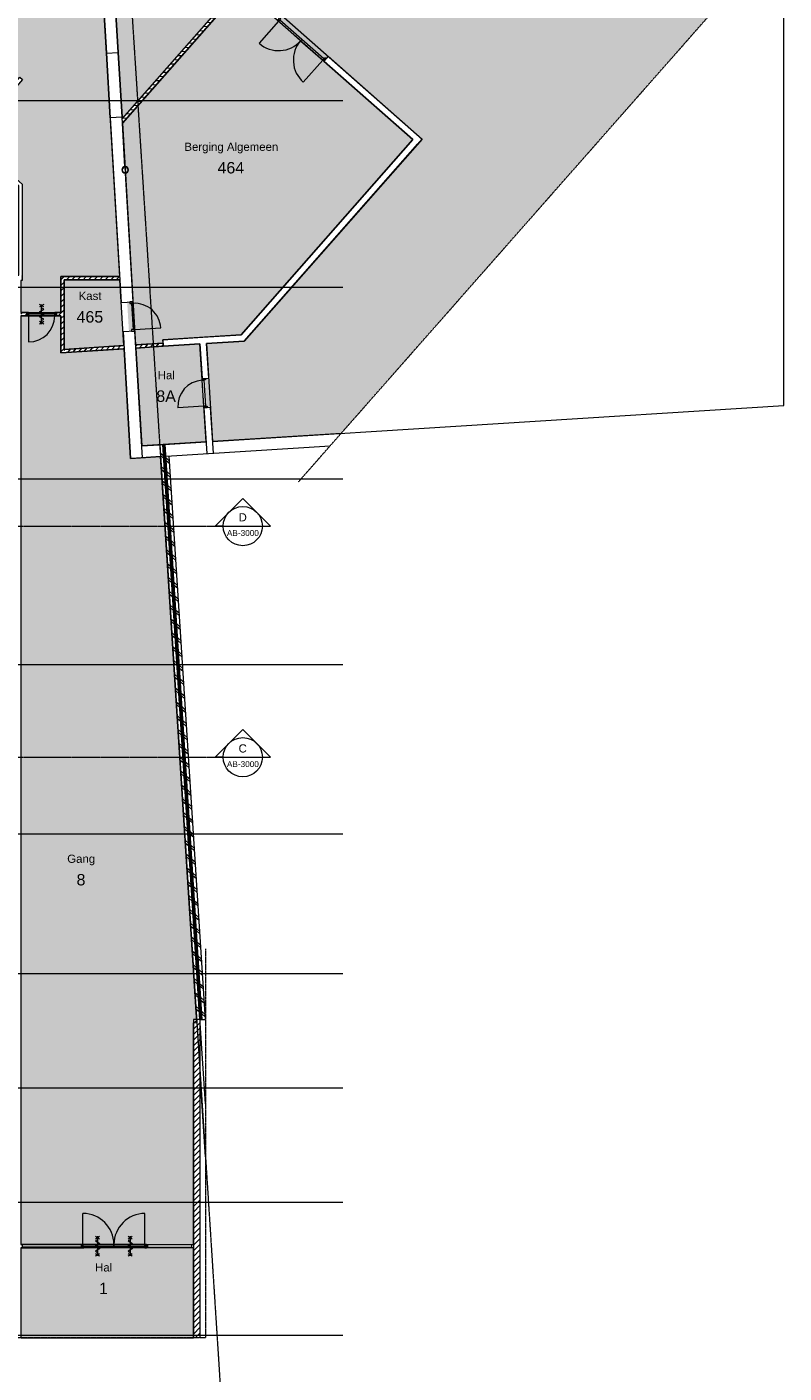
# Model space of a CAD drawing. Header units: millimetres. Extents: x 16153 to 91926, y 4686 to 113494.
# Tile 44 of 55: x 52758 to 75928, y 42912 to 84109. Entities that reach past the tile are written whole.
import ezdxf

# ---------------------------------------------------------------- set-up
doc = ezdxf.new("R2010")
doc.units = ezdxf.units.MM
for name, pattern in [('ARC Dash', [4, 2, -2]), ('ARC Grid Line', [22.225, 12.7, -3.175, 3.175, -3.175]), ('ARC Section Line', [17, 10, -3, 0, -1, 0, -3])]:
    doc.linetypes.add(name, pattern=pattern)
for name, color, linetype, lineweight in [('A--A2__Ruwbouw', 8, 'Continuous', 15), ('A--AR9__AlgVoorz', 1, 'Continuous', 9), ('A--L$01A__Algemeen', 7, 'Continuous', 9), ('A--L$07A__Stramien', 1, 'Continuous', 13), ('A--L21__Buitenwanden', 3, 'Continuous', 9), ('A--L22__Binnenwanden', 2, 'Continuous', 9), ('A--L23__Vloeren', 3, 'Continuous', 9), ('A--L28__Hoofddraagconstructies', 3, 'Continuous', 9), ('A--L3__Afbouw', 2, 'Continuous', 9), ('A--LD30__DetailPenMiddel', 3, 'Continuous', 9), ('A--LR9__AlgVoorz', 7, 'Continuous', 9), ('A--TR9__AlgVoorz', 1, 'Continuous', 13)]:
    doc.layers.add(name, color=color, linetype=linetype, lineweight=lineweight)
doc.styles.add('Arial', font='arial.ttf', dxfattribs={"height": 350})
doc.styles.add('Arial_1', font='arial.ttf', dxfattribs={"height": 250})
doc.styles.add('Arial_2', font='arial.ttf', dxfattribs={"height": 180})
pattern_1 = [(45, (0, 0), (-84.85281, 84.85281), [])]
pattern_2 = [(45, (0, 0), (-84.85281, 84.85281), [])]
pattern_3 = [(48.678, (0, 0), (-90.12128, 79.23481), [])]
pattern_4 = [(138.678, (57668.3, 62355.94), (-198.087, -225.303), []), (138.678, (55472.83, 62214.8), (-198.087, -225.303), [])]

# ---------------------------------------------------------------- blocks, each defined once
blk = doc.blocks.new('32_DO_WB_vo deur enkel2 - vo 2-2241175-AB-Begane grond')
at = {"layer": 'A--L$01A__Algemeen'}
for p, q in [((520, 50), (520, 850)), ((187, 78), (52, 0)), ((52, 0), (187, -78)), ((120, 195), (52, 156)), ((52, 156), (187, 78)), ((57, 300), (183, 227)), ((57, 227), (183, 300)), ((120, 300), (120, -300)), ((120, 300), (120, -300)), ((120, 300), (120, -300)), ((187, -78), (52, -156)), ((52, -156), (120, -195)), ((57, -300), (183, -227)), ((57, -227), (183, -300))]:
    blk.add_line(p, q, dxfattribs=at)
blk.add_arc((520, 50), 800, 90, 180, dxfattribs=at)
at = {"layer": 'A--L3__Afbouw'}
for p, q in [((-280, 50), (-330, 50)), ((-330, 50), (-330, -50)), ((520, 50), (-280, 50)), ((-280, 50), (-280, 0)), ((-280, -50), (-280, 50)), ((520, 0), (520, 50)), ((570, 50), (520, 50)), ((520, 50), (520, -50)), ((570, -50), (570, 50)), ((-330, -50), (-280, -50)), ((-280, 0), (520, 0)), ((520, -50), (570, -50))]:
    blk.add_line(p, q, dxfattribs=at)
blk = doc.blocks.new('32_DO_WB_vo deur enkel1 - vo 2-1766235-AB-Begane grond')
at = {"layer": 'A--L$01A__Algemeen'}
blk.add_line((520, 180), (520, 980), dxfattribs=at)
blk.add_arc((520, 180), 800, 90, 180, dxfattribs=at)
at = {"layer": 'A--L3__Afbouw'}
for p, q in [((-280, 180), (-330, 180)), ((-330, 180), (-330, 80)), ((-330, 80), (-280, 80)), ((520, 180), (-280, 180)), ((-280, 180), (-280, 130)), ((-280, 80), (-280, 180)), ((-280, 130), (520, 130)), ((520, 130), (520, 180)), ((570, 180), (520, 180)), ((520, 180), (520, 80)), ((520, 80), (570, 80)), ((570, 80), (570, 180))]:
    blk.add_line(p, q, dxfattribs=at)
blk = doc.blocks.new('32_DO_WB_vo deur enkel1 - vo 2-1929127-AB-Begane grond')
at = {"layer": 'A--L$01A__Algemeen'}
blk.add_line((520, -100), (520, -900), dxfattribs=at)
blk.add_arc((520, -100), 800, 180, 270, dxfattribs=at)
at = {"layer": 'A--L3__Afbouw'}
for p, q in [((-330, -100), (-330, 0)), ((-330, 0), (-280, 0)), ((-280, -100), (-330, -100)), ((-280, 0), (-280, -100)), ((-280, -50), (520, -50)), ((-280, -100), (-280, -50)), ((520, -100), (-280, -100)), ((520, -100), (520, 0)), ((520, 0), (570, 0)), ((520, -50), (520, -100)), ((570, -100), (520, -100)), ((570, 0), (570, -100))]:
    blk.add_line(p, q, dxfattribs=at)
blk = doc.blocks.new('32_DO_WB_vo deur dubbel - vo-V12-AB-Begane grond')
at = {"layer": 'A--L$01A__Algemeen'}
for p, q in [((-1265, 100), (-1265, 1000)), ((535, 100), (535, 1000))]:
    blk.add_line(p, q, dxfattribs=at)
for centre, start, end in [((-1265, 100), 360, 90), ((535, 100), 90, 180)]:
    blk.add_arc(centre, 900, start, end, dxfattribs=at)
at = {"layer": 'A--L3__Afbouw'}
for p, q in [((-1265, 100), (-1315, 100)), ((-1315, 100), (-1315, 0)), ((-1315, 0), (-1265, 0)), ((-365, 100), (-1265, 100)), ((-1265, 100), (-1265, 50)), ((-1265, 0), (-1265, 100)), ((-1265, 50), (-365, 50)), ((-365, 50), (-365, 100)), ((535, 100), (-365, 100)), ((-365, 100), (-365, 50)), ((-365, 50), (535, 50)), ((535, 50), (535, 100)), ((585, 100), (535, 100)), ((535, 100), (535, 0)), ((535, 0), (585, 0)), ((585, 0), (585, 100))]:
    blk.add_line(p, q, dxfattribs=at)
blk = doc.blocks.new('28_SCF_ARC_stalen_kolom_rond - Stalen kolom ø200mm-V63-AB-Begane grond')
at = {"layer": 'A--L28__Hoofddraagconstructies'}
h = blk.add_hatch(dxfattribs=at)
h.set_pattern_fill('FP_38', color=256, style=0, pattern_type=2)
h.set_pattern_definition([(45, (-55765, -79733.35), (-500, 500), []), (45, (-55595, -79733.35), (-500, 500), []), (45, (-55585, -79733.35), (-500, 500), []), (45, (-55575, -79733.35), (-500, 500), []), (45, (-55565, -79733.35), (-500, 500), []), (45, (-55555, -79733.35), (-500, 500), []), (45, (-55545, -79733.35), (-500, 500), []), (45, (-55535, -79733.35), (-500, 500), [])])
h.paths.add_polyline_path([(-16, -98), (17, -98), (50, -87), (77, -64), (95, -31), (100, 0), (94, 34), (69, 71), (45, 88), (-6, 98), (-17, 98), (-50, 87), (-77, 64), (-95, 31), (-100, 0), (-94, -34), (-77, -64), (-41, -90), (-17, -98)])
h.paths.add_polyline_path([(16, -89), (-21, -87), (-50, -74), (-77, -45), (-85, -31), (-90, 0), (-77, 45), (-61, 64), (-41, 79), (-5, 89), (17, 88), (61, 64), (77, 45), (85, 31), (90, 0), (77, -45), (69, -58), (45, -78), (17, -88)])
for radius, start, end in [(100, 360, 180), (100, 180, 360), (90, 0, 180), (90, 180, 360)]:
    blk.add_arc((0, 0), radius, start, end, dxfattribs=at)
blk = doc.blocks.new('32_DO_WB_vo deur dubbel1 - vo 2-2130767-AB-Begane grond')
at = {"layer": 'A--L$01A__Algemeen'}
for p, q in [((-1340, 50), (-1340, 1000)), ((560, 50), (560, 1000)), ((-890, 195), (-958, 156)), ((-958, 156), (-823, 78)), ((-823, 78), (-958, 0)), ((-958, 0), (-823, -78)), ((-953, 300), (-827, 227)), ((-953, 227), (-827, 300)), ((-890, 300), (-890, -300)), ((-890, 300), (-890, -300)), ((-890, 300), (-890, -300)), ((110, 195), (42, 156)), ((42, 156), (177, 78)), ((177, 78), (42, 0)), ((42, 0), (177, -78)), ((47, 300), (173, 227)), ((47, 227), (173, 300)), ((110, 300), (110, -300)), ((110, 300), (110, -300)), ((110, 300), (110, -300)), ((-823, -78), (-958, -156)), ((-958, -156), (-890, -195)), ((-953, -300), (-827, -227)), ((-953, -227), (-827, -300)), ((177, -78), (42, -156)), ((42, -156), (110, -195)), ((47, -300), (173, -227)), ((47, -227), (173, -300))]:
    blk.add_line(p, q, dxfattribs=at)
for centre, start, end in [((-1340, 50), 360, 90), ((560, 50), 90, 180)]:
    blk.add_arc(centre, 950, start, end, dxfattribs=at)
at = {"layer": 'A--L3__Afbouw'}
for p, q in [((-1340, 50), (-1390, 50)), ((-1390, 50), (-1390, -50)), ((-390, 50), (-1340, 50)), ((-1340, 50), (-1340, 0)), ((-1340, -50), (-1340, 50)), ((-390, 0), (-390, 50)), ((560, 50), (-390, 50)), ((-390, 50), (-390, 0)), ((560, 0), (560, 50)), ((610, 50), (560, 50)), ((560, 50), (560, -50)), ((610, -50), (610, 50)), ((-1390, -50), (-1340, -50)), ((-1340, 0), (-390, 0)), ((-390, 0), (560, 0)), ((560, -50), (610, -50))]:
    blk.add_line(p, q, dxfattribs=at)
blk = doc.blocks.new('32_WI_WB_fixed glass - Ontwerpraam-2129791-AB-Begane grond')
at = {"layer": 'A--L3__Afbouw'}
for p, q in [((-936, 50), (-961, 50)), ((-961, 50), (-961, 0)), ((911, 50), (-886, 50)), ((-886, 29), (911, 29)), ((911, 29), (911, 50)), ((911, 50), (911, -50)), ((961, 50), (911, 50)), ((-886, -50), (911, -50)), ((911, -50), (961, -50))]:
    blk.add_line(p, q, dxfattribs=at)
blk = doc.blocks.new('32_WI_WB_fixed glass - Ontwerpraam-2129792-AB-Begane grond')
at = {"layer": 'A--L3__Afbouw'}
for p, q in [((-704, 50), (-679, 50)), ((-679, 50), (-679, -50)), ((-679, 50), (679, 50)), ((679, 50), (729, 50)), ((679, -50), (679, 50)), ((-679, -50), (-704, -50)), ((-679, -29), (679, -29)), ((-679, -50), (-679, -29)), ((679, -50), (-679, -50)), ((679, -29), (679, -50)), ((729, -50), (679, -50))]:
    blk.add_line(p, q, dxfattribs=at)
blk = doc.blocks.new('Section - Default-5518-AB-Begane grond')
at = {"layer": 'A--L$01A__Algemeen', "lineweight": 13}
for p, q in [((-6, 8.49), (-14.49, 0)), ((-6, 8.49), (2.49, 0)), ((-12, 0), (-14.49, 0)), ((0, 0), (2.49, 0))]:
    blk.add_line(p, q, dxfattribs=at)
for start, end in [(360, 180), (180, 360)]:
    blk.add_arc((-6, 0), 6, start, end, dxfattribs=at)

msp = doc.modelspace()

# ---------------------------------------------------------------- hatches: boundary and pattern name
at = {"layer": 'A--A2__Ruwbouw', "lineweight": 9}
h = msp.add_hatch(dxfattribs=at)
h.set_pattern_fill('FP_26', color=256, angle=45, style=0, pattern_type=2)
h.set_pattern_definition([(3.621, (0, 0), (-7.57876, 119.76044), [])])
h.paths.add_polyline_path([(55679.5, 81163.1), (59440, 85440.7), (59369.4, 85502.8), (55671.1, 81304.8)])
h.paths.add_polyline_path([(60568.2, 86712.3), (60575.6, 86720.8), (60500.6, 86786.9), (60493.1, 86778.4), (60566.7, 86713.6)])
h = msp.add_hatch(dxfattribs=at)
h.set_pattern_fill('FP_1', color=256, angle=45, style=0, pattern_type=2)
h.set_pattern_definition(pattern_1)
h.paths.add_polyline_path([(53898.3, 75366.4), (53898.3, 76467.4), (53798.3, 76467.4), (53798.3, 75366.4)])
h = msp.add_hatch(dxfattribs=at)
h.set_pattern_fill('FP_2', color=256, angle=45, style=0, pattern_type=2)
h.set_pattern_definition(pattern_2)
h.paths.add_polyline_path([(55599.5, 76367.4), (55605.5, 76367.4), (55599.5, 76467.4), (53898.3, 76467.4), (53898.3, 76367.4), (55597.8, 76367.4)])
h = msp.add_hatch(dxfattribs=at)
h.set_pattern_fill('FP_1', color=256, angle=45, style=0, pattern_type=2)
h.set_pattern_definition([(45, (0, 0), (-84.85281, 84.85281), [])])
h.paths.add_polyline_path([(53798.3, 75266.4), (53798.3, 75366.4), (53658.3, 75366.4), (53658.3, 75266.4), (53788.3, 75266.4)])
h.paths.add_polyline_path([(52758.3, 75266.4), (52758.3, 75366.4), (52573.3, 75366.4), (52573.3, 75266.4)])
h = msp.add_hatch(dxfattribs=at)
h.set_pattern_fill('FP_1', color=256, angle=45, style=0, pattern_type=2)
h.set_pattern_definition(pattern_1)
h.paths.add_polyline_path([(53798.3, 74133.4), (53898.3, 74139.9), (53898.3, 75366.4), (53798.3, 75366.4), (53798.3, 74139.9)])
h = msp.add_hatch(dxfattribs=at)
h.set_pattern_fill('FP_17', color=256, angle=45, style=0, pattern_type=2)
h.set_pattern_definition(pattern_3)
h.paths.add_polyline_path([(53898.3, 74139.9), (55731.5, 74257.7), (55725.6, 74357.6), (53898.3, 74240.1)])
h = msp.add_hatch(dxfattribs=at)
h.set_pattern_fill('FP_17', color=256, angle=45, style=0, pattern_type=2)
h.set_pattern_definition(pattern_3)
h.paths.add_polyline_path([(56090.8, 74280.5), (56929.3, 74334.4), (56916.5, 74433.8), (56084.9, 74380.4)])
h = msp.add_hatch(dxfattribs=at)
h.set_pattern_fill('FP_27', color=256, angle=45, style=0, pattern_type=2)
h.set_pattern_definition(pattern_4)
h.paths.add_polyline_path([(58052.2, 53734.4), (56921.3, 71326), (56821.5, 71318.9), (57952, 53734.4)])
h = msp.add_hatch(dxfattribs=at)
h.set_pattern_fill('FP_28', color=256, angle=60, style=0, pattern_type=2)
h.set_pattern_definition([(63.678, (0, 0), (-89.63162, 44.34154), []), (123.678, (0, 0), (-83.21671, -55.45249), [])])
h.paths.add_polyline_path([(58063.3, 53734.4), (58092.3, 53734.4), (56961.2, 71328.5), (56921.3, 71326), (58052.2, 53734.4)])
h = msp.add_hatch(dxfattribs=at)
h.set_pattern_fill('FP_27', color=256, angle=45, style=0, pattern_type=2)
h.set_pattern_definition(pattern_4)
h.paths.add_polyline_path([(58122.4, 53734.4), (58222.6, 53734.4), (57114, 70977.4), (57014.2, 70971.1), (57983.7, 55891.4)])
h = msp.add_hatch(dxfattribs=at)
h.set_pattern_fill('FP_1', color=256, angle=45, style=0, pattern_type=2)
h.set_pattern_definition(pattern_2)
h.paths.add_polyline_path([(57853.3, 43991.4), (58063.3, 43991.4), (58056.2, 53734.4), (57853.3, 53734.4), (57853.3, 49807.7)])
at = {"layer": 'A--AR9__AlgVoorz'}
for points in [[(55671.1, 81304.8), (59402.4, 85540.4), (59444.4, 85512.4), (60492.5, 86712.3), (60460.1, 86740.9), (60571.2, 86858), (61316.5, 86201.4), (67055.1, 92715.4), (67130.1, 92649.3), (68377.7, 94065.5), (68301.4, 94132.7), (68262.9, 94100), (63778.9, 98050.6), (55334.6, 88473.8), (55301, 88430.1), (55247.9, 88387.1), (55669.7, 81327.4)], [(53898.3, 74240.1), (55725.6, 74357.6), (55597.8, 76367.4), (53898.3, 76367.4), (53898.3, 74257.7)], [(52573.3, 46848.4), (57853.3, 46848.4), (57853.3, 53734.4), (57952, 53734.4), (56844.6, 70960.5), (55932, 70903), (55725.6, 74257.3), (53798.3, 74133.4), (53798.3, 75266.4), (52573.3, 75266.4), (52573.3, 46964.6)], [(56370.3, 43991.4), (57853.3, 43991.4), (57853.3, 46748.4), (56370.3, 46748.4), (56370.3, 46798.4), (54495.3, 46798.4), (54495.3, 46748.4), (52573.3, 46748.4), (52573.3, 43991.4), (55420.3, 43991.4)]]:
    msp.add_hatch(color=7, dxfattribs=at).paths.add_polyline_path(points)
h = msp.add_hatch(color=7, dxfattribs=at)
h.paths.add_polyline_path([(52758.3, 75366.4), (53798.3, 75366.4), (53798.3, 76467.4), (55599.5, 76467.4), (54511.2, 94579.2), (53089, 94487.3), (53334, 90694.7), (50603.9, 87602.2), (32232.3, 86431.7), (32232.3, 79536.4), (32282.7, 79536.4), (32282.7, 78546.4), (32232.3, 78546.4), (32232.3, 76511.4), (36051.3, 76511.4), (36051.3, 76561.9), (36931.3, 76561.9), (36931.3, 76511.4), (50593.3, 76511.4), (50593.3, 76561.9), (51473.3, 76561.9), (51473.3, 76511.4), (52513.3, 76511.4), (52513.3, 79246.3), (50901.8, 80666.9), (52544.6, 82566.9), (52620.3, 82501.4), (51042.3, 80676.4), (52613.3, 79291.4), (52613.3, 76511.4), (52573.3, 76504.7), (52573.3, 75366.4), (52672.9, 75366.4)])
h.paths.add_polyline_path([(48103.1, 77005), (47803.1, 77005), (47803.1, 77305), (48103.1, 77305), (48103.1, 77101.8)])
h.paths.add_polyline_path([(47908.4, 80656.4), (47773.4, 80656.4), (47773.4, 80956.4), (48073.4, 80956.4), (48073.4, 80656.4)])
h = msp.add_hatch(color=7, dxfattribs=at)
h.paths.add_polyline_path([(58442.1, 71421.8), (62371.1, 71669.2), (75928.2, 87058.3), (75928.2, 92242.2), (73504.4, 89499.7), (70961.8, 91747.4), (71399, 92253.7), (70806.4, 92775.7), (70839.5, 92813.2), (69484.4, 93998), (69455.8, 93965.6), (68874.2, 94477.9), (61400.5, 85994.2), (60571.2, 86715.7), (59452.6, 85436.2), (60554.5, 84465.5), (60488.4, 84390.4), (61914.1, 83134.5), (61980.2, 83209.5), (64857.8, 80674.5), (59407, 74493.7), (58253.3, 74419.6), (58320, 73360.4), (58220.6, 73347.8), (58276.8, 72455.9), (58376.6, 72462.2), (58436.4, 71512.1)])
h.paths.add_polyline_path([(68346.6, 84857.6), (68344.8, 84857.6), (68301.9, 84878.2), (68277.6, 84905.6), (68267.6, 84925.3), (68262.2, 84956.1), (68277.6, 85006.6), (68301.9, 85034), (68317.8, 85044.7), (68346.6, 85054.6), (68397.7, 85048), (68422.5, 85034), (68446.8, 85006.6), (68456.8, 84986.9), (68462.2, 84956.1), (68446.8, 84905.6), (68422.5, 84878.2), (68406.6, 84867.5), (68377.8, 84857.6)])
h.paths.add_polyline_path([(68377.8, 84867.5), (68423.5, 84891.8), (68438.8, 84911.5), (68446.8, 84925.3), (68452.2, 84956.1), (68438.8, 85000.7), (68423.5, 85020.4), (68390.9, 85040), (68377.8, 85044.7), (68341, 85042.7), (68300.9, 85020.4), (68285.6, 85000.7), (68277.6, 84986.9), (68272.2, 84956.1), (68285.6, 84911.5), (68300.9, 84891.8), (68317.2, 84878.2), (68346.6, 84867.5)])
h.paths.add_polyline_path([(67200.7, 92653.8), (68385.5, 94008.9), (68353, 94037.5), (67163.2, 92686.9)])
h = msp.add_hatch(color=7, dxfattribs=at)
h.paths.add_polyline_path([(56084.9, 74380.4), (56922.9, 74434.2), (56916.5, 74534), (59311.6, 74688), (64572.2, 80659.5), (59315.5, 85290.4), (55679.5, 81163.1), (55765.9, 79831.8), (55782.3, 79831.8), (55825.3, 79811.3), (55849.6, 79783.8), (55859.6, 79764.1), (55865, 79733.4), (55849.6, 79682.9), (55825.3, 79655.4), (55806.3, 79643.6), (55770.9, 79634.9), (56084.6, 74384.3)])
h.paths.add_polyline_path([(55880.1, 74789.8), (55959.6, 74800.5), (55959.9, 74844.7), (56006.7, 74850.5), (55959.1, 75646), (55908.9, 75649), (55906.2, 75693), (55826.4, 75688.2), (55879.4, 74800.5)])
h.paths.add_polyline_path([(55770.3, 79644.7), (55786.2, 79646.8), (55826.3, 79669.1), (55841.6, 79688.8), (55849.6, 79702.6), (55855, 79733.4), (55841.6, 79777.9), (55826.3, 79797.6), (55810, 79811.3), (55759.7, 79822), (55770.2, 79646.8)])
h.paths.add_polyline_path([(61843.5, 83130), (61876.6, 83167.5), (60525.9, 84357.4), (60497.9, 84315.4), (61838.4, 83134.5)])
h = msp.add_hatch(color=7, dxfattribs=at)
h.paths.add_polyline_path([(56269.8, 71285), (58242.5, 71409.2), (58053.7, 74406.7), (56090.8, 74280.5), (56267.8, 71318.9)])
h.paths.add_polyline_path([(58223.7, 72502.6), (58273.6, 72505.8), (58220.2, 73304), (58173.6, 73297.9), (58223.5, 72505.8)])

# ---------------------------------------------------------------- linework, layer by layer
at = {"layer": 'A--L$01A__Algemeen', "linetype": 'ARC Section Line', "lineweight": 13}
for p, q in [((20364, 68831.9), (58764, 68831.9)), ((20364, 61758.8), (58764, 61758.8))]:
    msp.add_line(p, q, dxfattribs=at)
at = {"layer": 'A--L$01A__Algemeen', "lineweight": 13}
for p, q in [((58764, 68831.9), (59964, 68831.9)), ((58764, 61758.8), (59964, 61758.8))]:
    msp.add_line(p, q, dxfattribs=at)
at = {"layer": 'A--L$07A__Stramien', "linetype": 'ARC Grid Line'}
for p, q in [((55259.6, 95618), (58851.6, 39745.5)), ((62423, 81851.4), (17266.9, 81851.4)), ((62423, 76131.4), (17266.9, 76131.4)), ((62423, 70271.4), (17266.9, 70271.4)), ((62423, 64591.4), (17266.9, 64591.4)), ((62423, 59401.4), (17266.9, 59401.4)), ((62423, 55130.4), (17266.9, 55130.4)), ((62423, 51632.9), (17266.9, 51632.9)), ((62423, 48135.4), (17266.9, 48135.4)), ((62423, 44060.4), (17266.9, 44060.4))]:
    msp.add_line(p, q, dxfattribs=at)
at = {"layer": 'A--L21__Buitenwanden', "lineweight": 15}
for p, q in [((58242.5, 71409.2), (56269.8, 71285)), ((56821.5, 71319.7), (57952, 53734.4)), ((58052.2, 53734.4), (56921.3, 71326)), ((58092.3, 53734.4), (56961.2, 71328.5)), ((58122.4, 53734.4), (56991.1, 71330.4)), ((57014.2, 70971.1), (62034.6, 71287.3)), ((62371.1, 71669.2), (58442.1, 71421.8)), ((55910.5, 71262.4), (55932, 70903)), ((55932, 70903), (56844.6, 70960.5)), ((58222.6, 53734.4), (57114, 70977.4)), ((58063.3, 53734.4), (58222.6, 53734.4))]:
    msp.add_line(p, q, dxfattribs=at)
at = {"layer": 'A--L22__Binnenwanden', "lineweight": 15}
for p, q in [((54847.5, 89052.7), (55191, 83303.9)), ((55550.3, 83325.3), (55246.5, 88409.5)), ((59369.4, 85502.8), (55671.1, 81304.8)), ((55679.5, 81163.1), (59447.7, 85440.5)), ((55191, 83303.9), (55550.3, 83325.3)), ((61980.2, 83209.5), (61848, 83059.4)), ((61848, 83059.4), (64572.2, 80659.5)), ((64857.8, 80674.5), (61980.2, 83209.5)), ((55668.4, 81348.9), (55309.1, 81327.4)), ((55309.1, 81327.4), (55646.7, 75677.5)), ((55759.1, 79831.8), (55668.4, 81348.9)), ((64572.2, 80659.5), (59311.6, 74688)), ((59407, 74493.7), (64722.3, 80527.3)), ((64722.3, 80527.3), (64725.6, 80524.4)), ((64725.6, 80524.4), (64857.8, 80674.5)), ((55770.3, 79644.7), (55759.7, 79822)), ((56006.1, 75698.9), (55770.9, 79634.9)), ((53798.3, 76467.4), (53798.3, 75366.4)), ((55599.5, 76467.4), (53798.3, 76467.4)), ((53898.3, 76367.4), (55605.5, 76367.4)), ((53898.3, 74240.1), (53898.3, 76367.4)), ((55646.7, 75677.5), (56006.1, 75698.9)), ((52758.3, 75366.4), (52573.3, 75366.4)), ((52573.3, 75266.4), (52758.3, 75266.4)), ((52758.3, 75266.4), (52758.3, 75366.4)), ((53798.3, 75366.4), (53658.3, 75366.4)), ((53658.3, 75366.4), (53658.3, 75266.4)), ((53658.3, 75266.4), (53798.3, 75266.4)), ((53798.3, 75266.4), (53798.3, 74133.4)), ((56059.7, 74800.5), (55700.4, 74779.1)), ((55700.4, 74779.1), (55910.5, 71262.4)), ((56291.3, 70925.6), (56059.7, 74800.5)), ((59311.6, 74688), (56916.5, 74534)), ((53798.3, 74133.4), (55731.5, 74257.7)), ((55725.6, 74357.6), (53898.3, 74240.1)), ((56922.9, 74434.2), (56084.9, 74380.4)), ((56090.8, 74280.5), (56929.3, 74334.4)), ((56916.5, 74534), (56929.3, 74334.4)), ((56929.3, 74334.4), (58053.7, 74406.7)), ((58053.7, 74406.7), (58120.4, 73347.8)), ((58253.3, 74419.6), (59407, 74493.7)), ((58320, 73360.4), (58253.3, 74419.6)), ((58120.4, 73347.8), (58320, 73360.4)), ((58376.6, 72462.2), (58177, 72449.6)), ((58177, 72449.6), (58265.1, 71049.9)), ((58464.7, 71062.5), (58376.6, 72462.2)), ((57853.3, 53734.4), (57853.3, 43991.4)), ((58063.3, 53734.4), (57853.3, 53734.4)), ((58063.3, 43991.4), (58063.3, 53734.4))]:
    msp.add_line(p, q, dxfattribs=at)
at = {"layer": 'A--L22__Binnenwanden'}
for p, q in [((55309.1, 81327.4), (55191, 83303.9)), ((55550.3, 83325.3), (55668.4, 81348.9)), ((52808.3, 75366.4), (53608.3, 75366.4)), ((56370.3, 46748.4), (54495.3, 46748.4))]:
    msp.add_line(p, q, dxfattribs=at)
at = {"layer": 'A--L23__Vloeren'}
for p, q in [((55668.4, 81348.9), (55550.3, 83325.3)), ((58222.6, 51154.8), (58063.3, 53624.7)), ((58222.6, 49525.9), (58063.3, 52003.9))]:
    msp.add_line(p, q, dxfattribs=at)
at = {"layer": 'A--LD30__DetailPenMiddel', "linetype": 'ARC Dash'}
for p, q in [((75928.2, 87058.3), (61056.1, 70176.5)), ((58222.6, 55891.4), (58222.6, 43991.4)), ((58222.6, 43991.4), (34417.3, 43991.4))]:
    msp.add_line(p, q, dxfattribs=at)
at = {"layer": 'A--LD30__DetailPenMiddel'}
for p, q in [((55191, 83303.9), (55309.1, 81327.4)), ((55191, 83303.9), (55309.1, 81327.4)), ((52808.3, 75366.4), (53608.3, 75366.4)), ((58063.3, 52003.9), (58222.6, 49525.9))]:
    msp.add_line(p, q, dxfattribs=at)
at = {"layer": 'A--LR9__AlgVoorz'}
for p, q in [((75923.5, 72522.7), (75923.5, 92236.8)), ((59447.7, 85440.5), (64854.5, 80677.3)), ((64854.5, 80677.3), (59407, 74493.7)), ((59407, 74493.7), (58253.3, 74419.6)), ((58253.3, 74419.6), (58442.1, 71421.8)), ((58442.1, 71421.8), (75923.5, 72522.7))]:
    msp.add_line(p, q, dxfattribs=at)
at = {"layer": 'A--LR9__AlgVoorz', "flags": 128}
for points in [[(55247.9, 88387.1), (55671.1, 81304.8), (59306.6, 85431.6), (60566.7, 86862), (61316.5, 86201.4), (68269.6, 94094.1), (68229.8, 94129.1), (67556.6, 94722.3), (66805.9, 95383.7), (65756, 96308.7), (63778.9, 98050.6), (59986.5, 93754.8)], [(52613.3, 76511.4), (52613.3, 76351.4), (52573.3, 76351.4), (52573.3, 75366.4), (53798.3, 75366.4), (53798.3, 76467.4), (55599.5, 76467.4), (54517.2, 94579.5), (53089, 94487.3), (53317.1, 90955.1), (53334, 90694.7), (53161.2, 90499), (50777.2, 87798.5), (50603.9, 87602.2), (50342.4, 87585.6), (32232.3, 86431.7), (32232.3, 76511.4), (52513.3, 76511.4), (52513.3, 79246.3), (50901.8, 80666.9), (52544.6, 82566.9), (52620.3, 82501.4), (51042.3, 80676.4), (52613.3, 79291.4)], [(55679.5, 81163.1), (56084.9, 74380.4), (56922.9, 74434.2), (56916.5, 74534), (58140.8, 74612.7), (59311.6, 74688), (64572.2, 80659.5), (59315.5, 85290.4)], [(53898.3, 76367.4), (53898.3, 75366.4), (53898.3, 74240.1), (55725.6, 74357.6), (55605.5, 76367.4)], [(52758.3, 75266.4), (52573.3, 75266.4), (52573.3, 54938.4), (52573.3, 53403.5), (52573.3, 46848.4), (57853.3, 46848.4), (57853.3, 51979), (57853.3, 53629.4), (57958.2, 53638.3), (56844.6, 70960.5), (56112.2, 70914.3), (55932, 70903), (55921.2, 71083.2), (55731.5, 74257.7), (53798.3, 74133.4), (53798.3, 75266.4), (53658.3, 75266.4)], [(56090.8, 74280.5), (56269.8, 71285), (56808.2, 71318.9), (58242.5, 71409.2), (58053.7, 74406.7), (56929.3, 74334.4)], [(52573.3, 46748.4), (52573.3, 43991.4), (57853.3, 43991.4), (57853.3, 46748.4)]]:
    msp.add_lwpolyline(points, close=True, dxfattribs=at)

# ---------------------------------------------------------------- block references
at = {"layer": 'A--L$01A__Algemeen', "lineweight": 13, "extrusion": (0, 0, -1), "xscale": 99.99999999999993, "yscale": 99.99999999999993, "zscale": 99.99999999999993}
for p in [(-58764, 68831.9), (-58764, 61758.8)]:
    msp.add_blockref('Section - Default-5518-AB-Begane grond', p, dxfattribs=at)
at = {"layer": 'A--L28__Hoofddraagconstructies'}
msp.add_blockref('28_SCF_ARC_stalen_kolom_rond - Stalen kolom ø200mm-V63-AB-Begane grond', (55765, 79733.4), dxfattribs=at)
at = {"layer": 'A--L3__Afbouw'}
for name, p, rotation in [('32_DO_WB_vo deur dubbel - vo-V12-AB-Begane grond', (60927.2, 84003.8), 138.6212953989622), ('32_DO_WB_vo deur enkel2 - vo 2-2241175-AB-Begane grond', (53328.3, 75316.4), 180), ('32_DO_WB_vo deur enkel1 - vo 2-1766235-AB-Begane grond', (55846.1, 75358.8), 273.4196840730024), ('32_DO_WB_vo deur enkel1 - vo 2-1929127-AB-Begane grond', (58240.9, 73024.7), 273.6034772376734), ('32_WI_WB_fixed glass - Ontwerpraam-2129791-AB-Begane grond', (53534.3, 46798.4), 180)]:
    msp.add_blockref(name, p, dxfattribs=dict(at, rotation=rotation))
for name, p in [('32_DO_WB_vo deur dubbel1 - vo 2-2130767-AB-Begane grond', (55810.5, 46798.4)), ('32_WI_WB_fixed glass - Ontwerpraam-2129792-AB-Begane grond', (57124.3, 46798.4))]:
    msp.add_blockref(name, p, dxfattribs=at)

# ---------------------------------------------------------------- texts
at = {"layer": 'A--L$01A__Algemeen', "lineweight": 13, "attachment_point": 1}
for s, insert, char_height, width, style in [('D', (59235, 69226.4), 250, 304.641, 'Arial_1'), ('AB-3000', (58878, 68711.1), 180, 1170.464, 'Arial_2'), ('C', (59235, 62153.4), 250, 304.641, 'Arial_1'), ('AB-3000', (58878, 61638), 180, 1170.464, 'Arial_2')]:
    msp.add_mtext(s, dxfattribs=dict(at, insert=insert, char_height=char_height, width=width, style=style))
at = {"layer": 'A--TR9__AlgVoorz', "attachment_point": 1}
for s, insert, char_height, width, style in [('Berging Algemeen', (57576.9, 80565.4), 250, 3463.29, 'Arial_1'), ('464', (58590.8, 79973.7), 350, 1010.126, 'Arial'), ('Kast', (54340.9, 76002.2), 250, 849.789, 'Arial_1'), ('465', (54276.8, 75410.5), 350, 1010.126, 'Arial'), ('Hal', (56762.5, 73576), 250, 625.316, 'Arial_1'), ('8A', (56718.4, 72984.3), 350, 737.552, 'Arial'), ('Gang', (53990.9, 58777.4), 250, 1026.16, 'Arial_1'), ('8', (54276.8, 58185.7), 350, 336.709, 'Arial'), ('Hal', (54843.9, 46270.9), 250, 625.316, 'Arial_1'), ('1', (54964.8, 45679.2), 350, 336.709, 'Arial')]:
    msp.add_mtext(s, dxfattribs=dict(at, insert=insert, char_height=char_height, width=width, style=style))

doc.saveas('drawing.dxf')
